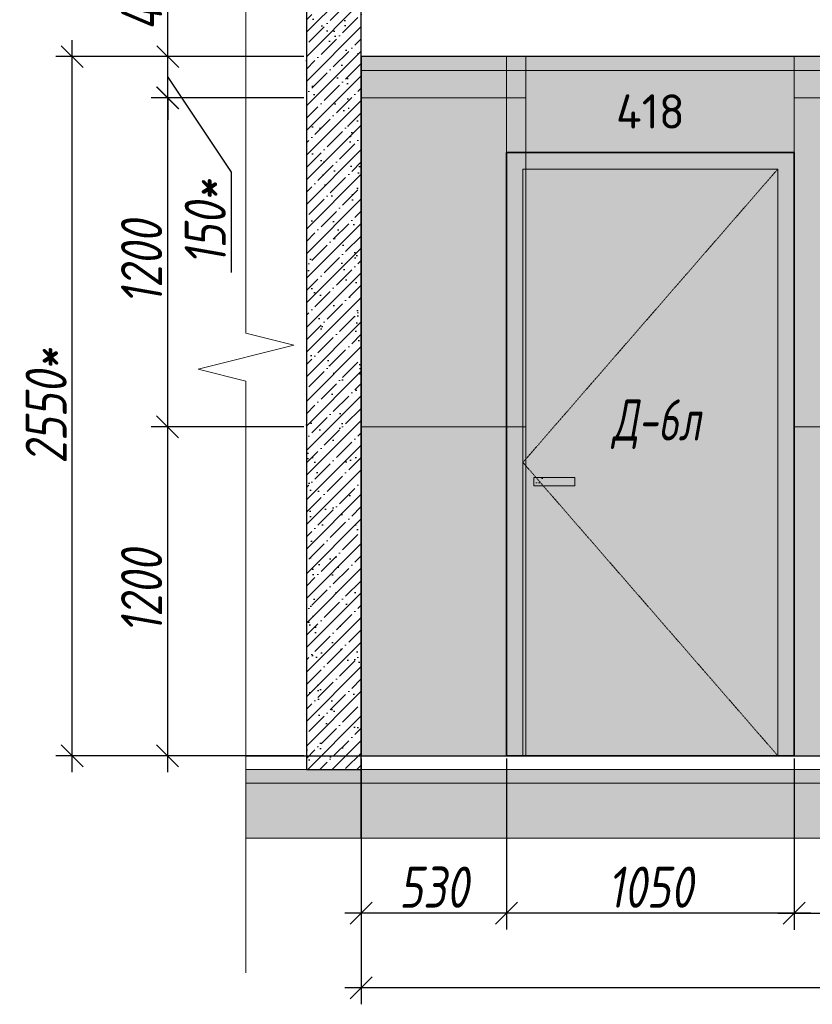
# Model space of a CAD drawing. Header units: millimetres. Extents: x -547442 to 178656, y -69521 to 11064.
# Tile 4 of 256: x -455422 to -452530, y -19859 to -16267. Entities that reach past the tile are written whole.
import ezdxf
from ezdxf import colors
from ezdxf.entities.mleader import LeaderData, LeaderLine
from ezdxf.math import Vec2, Vec3

# ---------------------------------------------------------------- set-up
doc = ezdxf.new("R2010")
doc.units = ezdxf.units.MM
doc.linetypes.add('( Hidden )', pattern=[0.375, 0.25, -0.125])
doc.linetypes.add('DASHDOT', pattern=[25.4, 12.7, -6.35, 0, -6.35])
doc.layers.get('Defpoints').update_dxf_attribs({"color": 31})
for name, color, linetype, lineweight in [('A-DETL-GENF', 7, 'Continuous', 5), ('dim_razv', 93, 'DASHDOT', 9), ('meb', 26, 'Continuous', 15), ('wall_obm', 172, 'Continuous', 40), ('Двери', 7, 'Continuous', 5), ('Отделка стен', 253, 'Continuous', 0)]:
    doc.layers.add(name, color=color, linetype=linetype, lineweight=lineweight)
doc.layers.add('A-GLAS', color=7, linetype='Continuous')
doc.styles.add('fl_iso paper', font='isocpeur.ttf', dxfattribs={"width": 0.8, "oblique": 10})
doc.styles.add('GODT type AU', font='isocpeur.ttf')
doc.styles.add('In tre', font='isocpeur.ttf', dxfattribs={"width": 0.8, "oblique": 10})
doc.dimstyles.new('In tre 1_50', dxfattribs={"dimtxt": 150, "dimasz": 80, "dimexe": 60, "dimexo": 10, "dimgap": 20, "dimtad": 1, "dimdec": 0, "dimrnd": 5, "dimzin": 0, "dimdsep": 46, "dimtxsty": 'fl_iso paper', "dimblk": 'OBLIQUE', "dimcen": 0, "dimdle": 60, "dimadec": 0, "dimazin": 0, "dimtfac": 1, "dimtdec": 0, "dimtofl": 0, "dimtmove": 1, "dimatfit": 1, "dimfxl": 40, "dimtolj": 1, "dimtzin": 0, "dimarcsym": 1})
pattern_1 = [(352.5, (0, 0), (100.4260467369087, 107.2144046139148), [0, -115.824, 0, -129.54, 0, -123.825]), (322.5, (0, 0), (247.4198554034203, 56.70327831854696), [0, -62.48400000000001, 0, -104.394, 0, -40.005]), (282.5, (-66.27429017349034, 66.27429017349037), (168.0996935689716, -167.4899477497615), [0, -38.09999999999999, 0, -137.16, 0, -179.07]), (272.5, (-66.27429017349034, 66.27429017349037), (209.2652344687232, -114.6843327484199), [0, -19.05, 0, -89.916, 0, -102.87])]

# ---------------------------------------------------------------- blocks, each defined once
blk = doc.blocks.new('*U11952')
at = {"color": 0, "linetype": 'ByBlock', "lineweight": -2}
for p, q in [((80.34370721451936, -1.361235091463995e-13), (0, 0)), ((167.6874144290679, -2.799075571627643e-13), (87.34370721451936, -1.527699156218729e-13)), ((167.6874144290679, -2.799075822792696e-13), (173.6874144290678, -2.942294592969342e-13))]:
    blk.add_line(p, q, dxfattribs=at)
blk.add_lwpolyline([(87.34370721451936, -1.483290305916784e-13), (85.59370721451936, -7.000000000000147), (82.09370721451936, 6.999999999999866), (80.34370721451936, -1.316756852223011e-13)], dxfattribs=at)
blk = doc.blocks.new('*U12437')
at = {"layer": 'A-DETL-GENF'}
h = blk.add_hatch(dxfattribs=at)
h.set_pattern_fill('ANSI35', color=256, scale=10, style=0)
h.set_pattern_definition([(45, (57070.44773964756, 4.938094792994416e-10), (-44.90128060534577, 44.90128060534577), []), (45, (57115.34903964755, 4.938094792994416e-10), (-44.90128060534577, 44.90128060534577), [79.375, -15.875, 0, -15.875])])
h.paths.add_polyline_path([(0, -99.99999999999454), (57490.89547929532, -99.99999999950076), (57490.89547929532, -49.99999999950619), (0, -50)])
h = blk.add_hatch(dxfattribs=at)
h.set_pattern_fill('ANSI35', color=256, scale=20, style=0)
h.set_pattern_definition([(45, (57070.44773964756, 4.938094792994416e-10), (-89.80256121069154, 89.80256121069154), []), (45, (57160.25033964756, 4.938094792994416e-10), (-89.80256121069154, 89.80256121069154), [158.75, -31.75, 0, -31.75])])
h.paths.add_polyline_path([(0, -300), (57490.89547929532, -299.9999999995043), (57490.89547929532, -99.99999999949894), (0, -99.99999999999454)])
at = {"lineweight": 13}
blk.add_lwpolyline([(0, -50), (57490.89547929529, -49.99999999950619), (57490.89547929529, 4.938094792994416e-10), (0, 0)], close=True, dxfattribs=at)
at = {"lineweight": 30}
blk.add_lwpolyline([(0, 0), (57490.89547929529, 4.974474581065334e-10)], dxfattribs=at)
at = {"layer": 'A-DETL-GENF'}
for points in [[(0, -99.99999999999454), (57490.89547929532, -99.99999999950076), (57490.89547929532, -49.99999999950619), (0, -50)], [(0, -300), (57490.89547929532, -299.9999999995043), (57490.89547929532, -99.99999999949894), (0, -99.99999999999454)]]:
    blk.add_lwpolyline(points, close=True, dxfattribs=at)
blk = doc.blocks.new('*U12015')
at = {"layer": 'A-DETL-GENF'}
h = blk.add_hatch(dxfattribs=at)
h.set_pattern_fill('ANSI35', color=256, scale=10, style=0)
h.set_pattern_definition([(45, (0, 2430.64605486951), (-44.90128060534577, 44.90128060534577), []), (45, (44.90130000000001, 2430.64605486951), (-44.90128060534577, 44.90128060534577), [79.375, -15.875, 0, -15.875])])
h.paths.add_polyline_path([(0, 0), (200, 0), (200, 3050), (0, 3050)])
at = {"layer": 'A-DETL-GENF', "lineweight": 30}
blk.add_lwpolyline([(0, 0), (200, 0), (200, 3050), (0, 3050)], close=True, dxfattribs=at)
blk = doc.blocks.new('*U12436')
at = {"layer": 'dim_razv', "true_color": 0xffffff, "transparency": 33554559}
h = blk.add_hatch(color=7, dxfattribs=at)
h.dxf.hatch_style = 1
h.paths.add_polyline_path([(0, 0), (56650.00000000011, 0), (56650.00000000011, 50), (0, 50)])
at = {"lineweight": 20, "transparency": 33554559}
blk.add_lwpolyline([(0, 0), (56650.00000000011, 0), (56650.00000000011, 50), (0, 50)], close=True, dxfattribs=at)
blk = doc.blocks.new('_Oblique')
at = {"color": 0, "linetype": 'ByBlock', "lineweight": -2}
blk.add_line((-0.5, -0.5), (0.5, 0.5), dxfattribs=at)
blk = doc.blocks.new('*D12057')
at = {"layer": 'Defpoints', "color": 0, "linetype": 'ByBlock', "transparency": 16777216}
for p in [(-453645.6179165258, -18952.24646352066), (-452595.6179165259, -18952.24646352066), (-453645.6179165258, -19526.45340746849)]:
    blk.add_point(p, dxfattribs=at)
at = {"layer": 'dim_razv', "color": 0, "linetype": 'ByBlock', "lineweight": -2, "transparency": 16777216}
for p, q in [((-453645.6179165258, -18962.24646352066), (-453645.6179165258, -19586.45340746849)), ((-452595.6179165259, -18962.24646352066), (-452595.6179165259, -19586.45340746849)), ((-452535.6179165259, -19526.45340746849), (-453705.6179165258, -19526.45340746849))]:
    blk.add_line(p, q, dxfattribs=at)
at = {"layer": 'dim_razv', "color": 0, "linetype": 'ByBlock', "lineweight": -2, "transparency": 16777216, "xscale": 80, "yscale": 80, "zscale": 80, "rotation": 180}
blk.add_blockref('_Oblique', (-453645.6179165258, -19526.45340746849), dxfattribs=at)
at = {"layer": 'dim_razv', "color": 0, "linetype": 'ByBlock', "lineweight": -2, "transparency": 16777216, "xscale": 80, "yscale": 80, "zscale": 80}
blk.add_blockref('_Oblique', (-452595.6179165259, -19526.45340746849), dxfattribs=at)
at = {"layer": 'dim_razv', "color": 0, "linetype": 'ByBlock', "transparency": 16777216, "insert": (-453120.6179165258, -19431.45340746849), "char_height": 150, "attachment_point": 5, "style": 'fl_iso paper'}
blk.add_mtext('\\A1;1050', dxfattribs=at)
blk = doc.blocks.new('*D12168')
at = {"layer": 'Defpoints', "color": 0, "linetype": 'ByBlock', "transparency": 16777216}
for p in [(-454175.6179165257, -19252.24552839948), (-447375.6179165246, -19252.24552839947), (-454175.6179165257, -19798.79626703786)]:
    blk.add_point(p, dxfattribs=at)
at = {"layer": 'dim_razv', "color": 0, "linetype": 'ByBlock', "lineweight": -2, "transparency": 16777216}
for p, q in [((-454175.6179165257, -19262.24552839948), (-454175.6179165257, -19858.79626703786)), ((-447375.6179165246, -19262.24552839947), (-447375.6179165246, -19858.79626703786)), ((-447315.6179165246, -19798.79626703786), (-454235.6179165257, -19798.79626703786))]:
    blk.add_line(p, q, dxfattribs=at)
at = {"layer": 'dim_razv', "color": 0, "linetype": 'ByBlock', "lineweight": -2, "transparency": 16777216, "xscale": 80, "yscale": 80, "zscale": 80, "rotation": 180}
blk.add_blockref('_Oblique', (-454175.6179165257, -19798.79626703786), dxfattribs=at)
at = {"layer": 'dim_razv', "color": 0, "linetype": 'ByBlock', "lineweight": -2, "transparency": 16777216, "xscale": 80, "yscale": 80, "zscale": 80}
blk.add_blockref('_Oblique', (-447375.6179165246, -19798.79626703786), dxfattribs=at)
at = {"layer": 'dim_razv', "color": 0, "linetype": 'ByBlock', "transparency": 16777216, "insert": (-450775.6179165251, -19703.79626703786), "char_height": 150, "attachment_point": 5, "style": 'fl_iso paper'}
blk.add_mtext('\\A1;6800', dxfattribs=at)
blk = doc.blocks.new('*D12169')
at = {"layer": 'Defpoints', "color": 0, "linetype": 'ByBlock', "transparency": 16777216}
for p in [(-454175.6179165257, -18952.24646352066), (-453645.6179165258, -18952.24646352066), (-454175.6179165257, -19526.45340746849)]:
    blk.add_point(p, dxfattribs=at)
at = {"layer": 'dim_razv', "color": 0, "linetype": 'ByBlock', "lineweight": -2, "transparency": 16777216}
for p, q in [((-454175.6179165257, -18962.24646352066), (-454175.6179165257, -19586.45340746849)), ((-453645.6179165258, -18962.24646352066), (-453645.6179165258, -19586.45340746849)), ((-453585.6179165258, -19526.45340746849), (-454235.6179165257, -19526.45340746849))]:
    blk.add_line(p, q, dxfattribs=at)
at = {"layer": 'dim_razv', "color": 0, "linetype": 'ByBlock', "lineweight": -2, "transparency": 16777216, "xscale": 80, "yscale": 80, "zscale": 80, "rotation": 180}
blk.add_blockref('_Oblique', (-454175.6179165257, -19526.45340746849), dxfattribs=at)
at = {"layer": 'dim_razv', "color": 0, "linetype": 'ByBlock', "lineweight": -2, "transparency": 16777216, "xscale": 80, "yscale": 80, "zscale": 80}
blk.add_blockref('_Oblique', (-453645.6179165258, -19526.45340746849), dxfattribs=at)
at = {"layer": 'dim_razv', "color": 0, "linetype": 'ByBlock', "transparency": 16777216, "insert": (-453910.6179165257, -19431.45340746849), "char_height": 150, "attachment_point": 5, "style": 'fl_iso paper'}
blk.add_mtext('\\A1;530', dxfattribs=at)
blk = doc.blocks.new('*D12170')
at = {"layer": 'Defpoints', "color": 0, "linetype": 'ByBlock', "transparency": 16777216}
for p in [(-452045.6179165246, -18802.24646352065), (-452595.6179165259, -18952.24646352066), (-452045.6179165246, -19526.83340746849)]:
    blk.add_point(p, dxfattribs=at)
at = {"layer": 'dim_razv', "color": 0, "linetype": 'ByBlock', "lineweight": -2, "transparency": 16777216}
for p, q in [((-452045.6179165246, -18812.24646352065), (-452045.6179165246, -19586.83340746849)), ((-452595.6179165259, -18962.24646352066), (-452595.6179165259, -19586.83340746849)), ((-452655.6179165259, -19526.83340746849), (-451985.6179165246, -19526.83340746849))]:
    blk.add_line(p, q, dxfattribs=at)
at = {"layer": 'dim_razv', "color": 0, "linetype": 'ByBlock', "lineweight": -2, "transparency": 16777216, "xscale": 80, "yscale": 80, "zscale": 80, "rotation": 180}
blk.add_blockref('_Oblique', (-452595.6179165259, -19526.83340746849), dxfattribs=at)
at = {"layer": 'dim_razv', "color": 0, "linetype": 'ByBlock', "lineweight": -2, "transparency": 16777216, "xscale": 80, "yscale": 80, "zscale": 80}
blk.add_blockref('_Oblique', (-452045.6179165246, -19526.83340746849), dxfattribs=at)
at = {"layer": 'dim_razv', "color": 0, "linetype": 'ByBlock', "transparency": 16777216, "insert": (-452320.6179165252, -19431.83340746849), "char_height": 150, "attachment_point": 5, "style": 'fl_iso paper'}
blk.add_mtext('\\A1;550', dxfattribs=at)
blk = doc.blocks.new('*D12199')
at = {"layer": 'Defpoints', "color": 0, "linetype": 'ByBlock', "transparency": 16777216}
for p in [(-454375.6179165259, -16552.24646352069), (-454882.0309721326, -17752.24646352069), (-454375.6179165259, -17752.24646352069)]:
    blk.add_point(p, dxfattribs=at)
at = {"layer": 'dim_razv', "color": 0, "linetype": 'ByBlock', "lineweight": -2, "transparency": 16777216}
for p, q in [((-454882.0309721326, -16492.24646352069), (-454882.0309721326, -17812.24646352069)), ((-454385.6179165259, -16552.24646352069), (-454942.0309721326, -16552.24646352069)), ((-454385.6179165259, -17752.24646352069), (-454942.0309721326, -17752.24646352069))]:
    blk.add_line(p, q, dxfattribs=at)
at = {"layer": 'dim_razv', "color": 0, "linetype": 'ByBlock', "lineweight": -2, "transparency": 16777216, "xscale": 80, "yscale": 80, "zscale": 80}
for p, rotation in [((-454882.0309721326, -16552.24646352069), 90), ((-454882.0309721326, -17752.24646352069), 270)]:
    blk.add_blockref('_Oblique', p, dxfattribs=dict(at, rotation=rotation))
at = {"layer": 'dim_razv', "color": 0, "linetype": 'ByBlock', "transparency": 16777216, "insert": (-454977.0309721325, -17152.24646352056), "char_height": 150, "attachment_point": 5, "rotation": 90, "style": 'fl_iso paper'}
blk.add_mtext('\\A1;1200', dxfattribs=at)
blk = doc.blocks.new('*D12200')
at = {"layer": 'Defpoints', "color": 0, "linetype": 'ByBlock', "transparency": 16777216}
for p in [(-454375.6179165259, -17752.24646352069), (-454882.0309721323, -18952.24646352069), (-454375.6179165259, -18952.24646352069)]:
    blk.add_point(p, dxfattribs=at)
at = {"layer": 'dim_razv', "color": 0, "linetype": 'ByBlock', "lineweight": -2, "transparency": 16777216}
for p, q in [((-454882.0309721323, -17692.24646352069), (-454882.0309721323, -19012.24646352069)), ((-454385.6179165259, -17752.24646352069), (-454942.0309721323, -17752.24646352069)), ((-454385.6179165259, -18952.24646352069), (-454942.0309721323, -18952.24646352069))]:
    blk.add_line(p, q, dxfattribs=at)
at = {"layer": 'dim_razv', "color": 0, "linetype": 'ByBlock', "lineweight": -2, "transparency": 16777216, "xscale": 80, "yscale": 80, "zscale": 80}
for p, rotation in [((-454882.0309721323, -17752.24646352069), 90), ((-454882.0309721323, -18952.24646352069), 270)]:
    blk.add_blockref('_Oblique', p, dxfattribs=dict(at, rotation=rotation))
at = {"layer": 'dim_razv', "color": 0, "linetype": 'ByBlock', "transparency": 16777216, "insert": (-454977.0309721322, -18352.24646352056), "char_height": 150, "attachment_point": 5, "rotation": 90, "style": 'fl_iso paper'}
blk.add_mtext('\\A1;1200', dxfattribs=at)
blk = doc.blocks.new('*D12201')
at = {"layer": 'Defpoints', "color": 0, "linetype": 'ByBlock', "transparency": 16777216}
for p in [(-455230.4388744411, -16402.24646352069), (-454375.6179165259, -16402.24646352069), (-454587.6615877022, -18952.24646352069)]:
    blk.add_point(p, dxfattribs=at)
at = {"layer": 'dim_razv', "color": 0, "linetype": 'ByBlock', "lineweight": -2, "transparency": 16777216}
for p, q in [((-455230.4388744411, -19012.24646352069), (-455230.4388744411, -16342.24646352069)), ((-454385.6179165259, -16402.24646352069), (-455290.4388744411, -16402.24646352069)), ((-454597.6615877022, -18952.24646352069), (-455290.4388744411, -18952.24646352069))]:
    blk.add_line(p, q, dxfattribs=at)
at = {"layer": 'dim_razv', "color": 0, "linetype": 'ByBlock', "lineweight": -2, "transparency": 16777216, "xscale": 80, "yscale": 80, "zscale": 80}
for p, rotation in [((-455230.4388744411, -16402.24646352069), 90), ((-455230.4388744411, -18952.24646352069), 270)]:
    blk.add_blockref('_Oblique', p, dxfattribs=dict(at, rotation=rotation))
at = {"layer": 'dim_razv', "color": 0, "linetype": 'ByBlock', "transparency": 16777216, "insert": (-455325.438874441, -17677.24646352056), "char_height": 150, "attachment_point": 5, "rotation": 90, "style": 'fl_iso paper'}
blk.add_mtext('\\A1;2550*', dxfattribs=at)
blk = doc.blocks.new('*D12202')
at = {"layer": 'Defpoints', "color": 0, "linetype": 'ByBlock', "transparency": 16777216}
for p in [(-454881.650972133, -16402.24646352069), (-454375.6179165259, -16402.24646352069), (-454385.6179165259, -16552.24646352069)]:
    blk.add_point(p, dxfattribs=at)
at = {"layer": 'dim_razv', "color": 0, "linetype": 'ByBlock', "lineweight": -2, "transparency": 16777216}
for p, q in [((-454881.650972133, -16402.24646352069), (-454881.650972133, -16322.24646352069)), ((-454385.6179165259, -16402.24646352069), (-454941.650972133, -16402.24646352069)), ((-454881.650972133, -16552.24646352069), (-454881.650972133, -16402.24646352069)), ((-454881.650972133, -16477.24646352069), (-454649.7796790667, -16824.05871070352)), ((-454395.6179165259, -16552.24646352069), (-454941.650972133, -16552.24646352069)), ((-454881.650972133, -16552.24646352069), (-454881.650972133, -16632.24646352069)), ((-454649.7796790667, -16824.05871070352), (-454649.7796790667, -17189.05321235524))]:
    blk.add_line(p, q, dxfattribs=at)
at = {"layer": 'dim_razv', "color": 0, "linetype": 'ByBlock', "lineweight": -2, "transparency": 16777216, "xscale": 80, "yscale": 80, "zscale": 80}
for p, rotation in [((-454881.650972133, -16402.24646352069), 270), ((-454881.650972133, -16552.24646352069), 90)]:
    blk.add_blockref('_Oblique', p, dxfattribs=dict(at, rotation=rotation))
at = {"layer": 'dim_razv', "color": 0, "linetype": 'ByBlock', "transparency": 16777216, "insert": (-454744.7796790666, -17006.55596152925), "char_height": 150, "attachment_point": 5, "rotation": 90, "style": 'fl_iso paper'}
blk.add_mtext('\\A1;150*', dxfattribs=at)
blk = doc.blocks.new('*D12203')
at = {"layer": 'Defpoints', "color": 0, "linetype": 'ByBlock', "transparency": 16777216}
for p in [(-454881.6509721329, -15952.24646352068), (-454375.6179165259, -15952.24646352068), (-454375.6179165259, -16402.24646352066)]:
    blk.add_point(p, dxfattribs=at)
at = {"layer": 'dim_razv', "color": 0, "linetype": 'ByBlock', "lineweight": -2, "transparency": 16777216}
for p, q in [((-454881.6509721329, -16462.24646352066), (-454881.6509721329, -15892.24646352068)), ((-454385.6179165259, -15952.24646352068), (-454941.6509721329, -15952.24646352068)), ((-454385.6179165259, -16402.24646352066), (-454941.6509721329, -16402.24646352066))]:
    blk.add_line(p, q, dxfattribs=at)
at = {"layer": 'dim_razv', "color": 0, "linetype": 'ByBlock', "lineweight": -2, "transparency": 16777216, "xscale": 80, "yscale": 80, "zscale": 80}
for p, rotation in [((-454881.6509721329, -15952.24646352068), 90), ((-454881.6509721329, -16402.24646352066), 270)]:
    blk.add_blockref('_Oblique', p, dxfattribs=dict(at, rotation=rotation))
at = {"layer": 'dim_razv', "color": 0, "linetype": 'ByBlock', "transparency": 16777216, "insert": (-454976.6509721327, -16177.24646352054), "char_height": 150, "attachment_point": 5, "rotation": 90, "style": 'fl_iso paper'}
blk.add_mtext('\\A1;450', dxfattribs=at)

msp = doc.modelspace()

# ---------------------------------------------------------------- hatches: boundary and pattern name
at = {"layer": 'A-GLAS'}
h = msp.add_hatch(dxfattribs=at)
h.set_pattern_fill('AR-SAND', color=40, scale=3, angle=315)
h.set_pattern_definition(pattern_1)
h.paths.add_polyline_path([(-454375.6179165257, -19002.24646352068), (-454175.6179165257, -19002.24646352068), (-454175.6179165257, -15952.24646352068), (-454375.6179165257, -15952.24646352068)])
h = msp.add_hatch(dxfattribs=at)
h.set_pattern_fill('AR-SAND', color=40, scale=3, angle=315)
h.set_pattern_definition(pattern_1)
h.paths.add_polyline_path([(-454175.6179165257, -16452.24646352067), (-397525.6179165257, -16452.24646352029), (-397525.6179165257, -16402.24646352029), (-454175.6179165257, -16402.24646352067)])
at = {"layer": 'dim_razv', "true_color": 0xeceae4, "transparency": 33554687}
h = msp.add_hatch(dxfattribs=at)
h.set_pattern_fill('AR-SAND', color=254, scale=3, angle=315)
h.set_pattern_definition([(352.5, (120932.7705069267, 10341.21224795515), (100.4260467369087, 107.2144046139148), [0, -115.824, 0, -129.54, 0, -123.825]), (322.5, (120932.7705069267, 10341.21224795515), (247.4198554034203, 56.70327831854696), [0, -62.48400000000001, 0, -104.394, 0, -40.005]), (282.5, (120866.4962167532, 10407.48653812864), (168.0996935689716, -167.4899477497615), [0, -38.09999999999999, 0, -137.16, 0, -179.07]), (272.5, (120866.4962167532, 10407.48653812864), (209.2652344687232, -114.6843327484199), [0, -19.05, 0, -89.916, 0, -102.87])])
h.paths.add_polyline_path([(-454175.6179165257, -18952.24646352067), (-397525.6179165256, -18946.54894560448), (-397525.6179165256, -16396.54894560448), (-454175.6179165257, -16402.24646352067)])
h.paths.add_polyline_path([(-451545.617916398, -16752.24646352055), (-452045.6179165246, -16752.24646352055), (-452045.6179165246, -18802.24646352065), (-451545.617916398, -18802.24646352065)], flags=16)
h.paths.add_polyline_path([(-450845.6179165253, -16752.24646352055), (-451445.617916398, -16752.24646352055), (-451445.6179163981, -18802.24646352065), (-450845.6179165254, -18802.24646352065)], flags=16)
h.paths.add_polyline_path([(-448145.6179165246, -16752.24646352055), (-450145.6179165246, -16752.24646352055), (-450145.6179165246, -18802.24646352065), (-448145.6179165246, -18802.24646352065)], flags=16)
h.paths.add_polyline_path([(-447375.6179165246, -18952.24646352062), (-445865.6179165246, -18952.24646352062), (-445865.6179165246, -16752.24646352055), (-447375.6179165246, -16752.24646352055)], flags=17)
h.paths.add_polyline_path([(-443025.6179165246, -18952.24646352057), (-443025.6179165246, -16772.24646352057), (-441065.6179165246, -16772.24646352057), (-441065.6179165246, -18952.24646352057)], flags=17)
h.paths.add_polyline_path([(-445295.693300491, -16452.24646352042), (-443595.693300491, -16452.24646352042), (-443595.693300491, -18952.24646352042), (-445295.693300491, -18952.24646352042)], flags=16)
h.paths.add_polyline_path([(-439045.6179168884, -16752.24646352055), (-440645.6179165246, -16752.24646352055), (-440645.6179165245, -18802.24646352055), (-439045.6179168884, -18802.24646352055)], flags=16)
h.paths.add_polyline_path([(-438445.6179168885, -16752.24646352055), (-438845.6179168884, -16752.24646352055), (-438845.6179168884, -18802.24646352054), (-438445.6179168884, -18802.24646352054)], flags=16)
h.paths.add_polyline_path([(-436995.6179165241, -16752.24646352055), (-437945.617916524, -16752.24646352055), (-437945.6179165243, -18802.24646352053), (-436995.6179165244, -18802.24646352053)], flags=16)
h.paths.add_polyline_path([(-434995.617916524, -16752.24646352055), (-435395.617916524, -16752.24646352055), (-435395.6179165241, -18802.24646352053), (-434995.6179165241, -18802.24646352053)], flags=16)
h.paths.add_polyline_path([(-432295.6179165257, -16752.24646352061), (-433745.6179165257, -16752.24646352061), (-433745.6179165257, -18952.24646352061), (-432295.6179165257, -18952.24646352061)], flags=16)
h.paths.add_polyline_path([(-419460.617916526, -17548.5021807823), (-418710.617916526, -17548.5021807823), (-418710.617916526, -18898.5021807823), (-419460.617916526, -18898.5021807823)], flags=16)
h.paths.add_polyline_path([(-412115.6179165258, -17548.50218078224), (-411365.6179165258, -17548.50218078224), (-411365.6179165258, -18898.50218078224), (-412115.6179165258, -18898.50218078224)], flags=16)
h.paths.add_polyline_path([(-413665.6215781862, -18702.24646352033), (-413665.6215781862, -18602.24646352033), (-413565.6215781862, -18602.24646352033), (-413565.6215781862, -18702.24646352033)], flags=16)
edge = h.paths.add_edge_path(flags=0)
edge.add_arc((-413615.6215781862, -18652.2464635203), 28.35334468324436, 0, 360)
edge = h.paths.add_edge_path(flags=0)
edge.add_arc((-413629.1522227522, -18652.24646352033), 3.950490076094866, 0, 360)
edge = h.paths.add_edge_path(flags=0)
edge.add_arc((-413602.0909336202, -18652.24646352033), 3.950490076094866, 0, 360)
at = {"layer": 'dim_razv', "true_color": 0xcccccc}
h = msp.add_hatch(dxfattribs=at)
h.set_pattern_fill('AR-SAND', color=254, scale=3, angle=315)
h.set_pattern_definition([(352.5, (-574272.711765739, -30090.88907158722), (100.4260467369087, 107.2144046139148), [0, -115.824, 0, -129.54, 0, -123.825]), (322.5, (-574272.711765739, -30090.88907158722), (247.4198554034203, 56.70327831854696), [0, -62.48400000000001, 0, -104.394, 0, -40.005]), (282.5, (-574338.9860559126, -30024.61478141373), (168.0996935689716, -167.4899477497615), [0, -38.09999999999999, 0, -137.16, 0, -179.07]), (272.5, (-574338.9860559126, -30024.61478141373), (209.2652344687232, -114.6843327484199), [0, -19.05, 0, -89.916, 0, -102.87])])
h.paths.add_polyline_path([(-453395.6179165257, -17937.24646352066), (-453545.6179165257, -17937.24646352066), (-453545.6179165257, -17967.24646352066), (-453395.6179165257, -17967.24646352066)])
at = {"layer": 'meb', "lineweight": 9, "true_color": 0x000000, "transparency": 33554687}
h = msp.add_hatch(dxfattribs=at)
h.set_pattern_fill('WOOD6', color=18, scale=500, angle=70, pattern_type=2)
h.set_pattern_definition([(65.6014, (-607173.7537678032, -13781.51056450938), (171.008879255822, 469.8465072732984), [32.59599999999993, -6486.605499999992]), (74.3987, (-607136.1660629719, -13795.1913702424), (1582.275289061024, 5809.165424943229), [32.59599999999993, -6486.606499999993]), (66.9874, (-607348.0287416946, -13734.04232802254), (171.0084906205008, 469.8469811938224), [47.5655, -9465.5815]), (73.01270000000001, (-607376.2195203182, -13723.78172372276), (2608.347819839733, 8628.238857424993), [47.5655, -9465.5825]), (65.42620000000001, (-607228.6497715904, -13793.45538632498), (2692.964116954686, 5936.996905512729), [62.69950000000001, -12477.2345]), (74.5739, (-607101.7912677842, -13839.62810567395), (1582.276442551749, 5809.16498879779), [62.69950000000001, -12477.2365]), (68.15249999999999, (-607316.003178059, -13777.62401309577), (171.0092826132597, 469.8465317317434), [77.5405, -15430.521]), (71.8476, (-607428.7613798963, -13736.58125560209), (4660.458578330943, 14266.39863364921), [77.5405, -15430.522]), (63.4182, (-607276.489452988, -13778.70361071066), (2008.926160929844, 4057.610654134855), [65.4315, -13020.817]), (74.5739, (-607050.108173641, -13858.43921355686), (1582.276442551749, 5809.16498879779), [62.69950000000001, -12477.2365]), (71.8476, (-607468.6983162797, -13722.04539951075), (4660.458578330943, 14266.39863364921), [77.5405, -15430.522]), (70, (-607163.3980322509, -14155.08151993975), (-469.8463103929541, 171.0100716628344), [69.99999999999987, -429.9999999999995]), (70, (-607215.0811263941, -14136.27041205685), (-469.8463103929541, 171.0100716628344), [69.99999999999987, -429.9999999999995]), (70, (-607332.5427039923, -14093.51789414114), (-469.8463103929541, 171.0100716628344), [69.99999999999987, -429.9999999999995]), (69.209, (-607406.3095144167, -14066.66897086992), (12954.03862925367, 34127.6042208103), [72.507, -72434.40250000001]), (69.52250000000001, (-607443.7398207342, -14053.04545351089), (171.0104224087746, 469.8460337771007), [100.0035, -59902.08]), (82.609, (-607484.6549771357, -14038.15355445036), (4409.753089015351, 34044.93653617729), [48.67399999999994, -38890.44099999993]), (61.46859999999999, (-607468.7986038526, -14043.92480234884), (1666.953899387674, 3117.900553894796), [50.5595, -10061.3315]), (70.47749999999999, (-607507.9518365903, -14029.67419105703), (19880.30710863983, 56082.73736222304), [100.0035, -59902.08]), (70.7899, (-607545.3835524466, -14016.05016066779), (11839.88184324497, 34001.03541367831), [72.507, -36430.962]), (70.7899, (-607585.32048883, -14001.51430457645), (11839.88184324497, 34001.03541367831), [72.507, -36430.962]), (76.0724, (-607308.6012939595, -14027.73941068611), (3378.756305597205, 13668.72222803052), [118.163, -23514.439]), (63.92769999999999, (-607191.1397163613, -14070.49192860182), (4188.859441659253, 8585.068690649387), [118.163, -23514.4345]), (76.0724, (-607380.5724217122, -13998.88361802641), (3378.756305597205, 13668.72222803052), [118.163, -23514.439]), (63.92769999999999, (-607521.5258052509, -13947.59089168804), (4188.859441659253, 8585.068690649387), [118.163, -23514.4345]), (85.9453, (-607229.3492965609, -13992.73411239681), (43.18626294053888, 1580.547963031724), [36.40049999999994, -3603.652499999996]), (80.954, (-607264.3891057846, -14030.52910901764), (385.2068691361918, 2520.240604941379), [78.93849999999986, -15708.71149999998]), (59.04609999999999, (-607226.8014009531, -14044.20991475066), (6795.457534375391, 11360.96663924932), [78.93849999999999, -15708.706]), (80.954, (-607408.7545726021, -13959.36126522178), (385.2068691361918, 2520.240604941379), [78.93849999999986, -15708.71149999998]), (59.04609999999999, (-607474.5330560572, -13935.41985518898), (6795.457534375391, 11360.96663924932), [78.93849999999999, -15708.706]), (74.7636, (-607354.3076633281, -14021.74543044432), (1411.26848667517, 5339.318000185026), [120.416, -5900.380999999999]), (63.92769999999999, (-607139.4566222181, -14089.30303648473), (4188.859441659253, 8585.068690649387), [118.163, -23514.4345]), (63.92769999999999, (-607561.4627416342, -13933.05503559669), (4188.859441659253, 8585.068690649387), [118.163, -23514.4345]), (46.80159999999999, (-607457.449304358, -13946.95872115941), (1794.733446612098, 2007.21474659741), [38.07899999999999, -3769.801999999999]), (63.9911, (-607478.39372427, -13989.88401993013), (2179.938323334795, 4527.455937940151), [47.76249999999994, -9504.721999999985]), (73.36639999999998, (-607288.0454393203, -14109.71357398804), (2266.322845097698, 7688.548159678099), [82.6425, -8432.050000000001]), (66.6337, (-607259.5783910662, -14120.07473220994), (171.0086902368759, 469.8466142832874), [82.6425, -8432.049]), (71.5911, (-607373.2628741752, -14078.69696426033), (5515.517783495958, 16615.62667331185), [60.023, -17946.92]), (70, (-607280.1600848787, -13913.05027595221), (-469.8463103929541, 171.0100716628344), [62.49999999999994, -437.4999999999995]), (70, (-607139.2061917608, -13964.35329745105), (-469.8463103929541, 171.0100716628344), [62.49999999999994, -437.4999999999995]), (51.56520000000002, (-607196.8487552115, -13874.20156491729), (171.0086669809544, 469.8467105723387), [31.623, -1549.5145]), (63.2903, (-607216.0830744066, -13912.42840058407), (2008.926495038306, 4057.610403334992), [42.793, -8515.826]), (76.34009999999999, (-607226.7755177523, -13956.42466923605), (898.2401595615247, 3929.778490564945), [45.277, -4482.415000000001]), (80.61959999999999, (-607182.3387823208, -13922.0498740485), (385.2061186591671, 2520.240566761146), [40.69699999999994, -8098.71199999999]), (92.61979999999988, (-607175.7056712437, -13881.89701814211), (-212.463998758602, 3801.952824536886), [32.49999999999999, -6467.496999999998]), (70, (-607251.9779339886, -13952.57262875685), (-469.8463103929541, 171.0100716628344), [94.99999999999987, -404.9999999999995]), (70, (-607186.1994505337, -13976.51403878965), (-469.8463103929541, 171.0100716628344), [94.99999999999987, -404.9999999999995]), (73.36639999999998, (-607396.3434008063, -13881.40478496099), (2266.322845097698, 7688.548159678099), [85.147, -8429.5455]), (66.6337, (-607433.9311056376, -13867.72397922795), (171.0086902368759, 469.8466142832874), [85.147, -8429.545]), (70, (-607087.5230976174, -13983.16440533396), (-469.8463103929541, 171.0100716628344), [62.49999999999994, -437.4999999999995]), (51.56520000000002, (-607229.3492965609, -13992.73411239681), (171.0086669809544, 469.8467105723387), [55.34, -1525.7975]), (65.2365, (-607194.9486181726, -13949.38560231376), (171.0091782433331, 469.8467425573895), [30.104, -5990.692]), (77.4314, (-607444.6494321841, -13999.50549339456), (1625.459453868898, 7389.714304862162), [57.987, -11539.4265]), (88.4349, (-607432.0309685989, -13942.90801662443), (-127.8253561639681, 1110.702123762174), [23.717, -1557.4215]), (63.66, (-607258.7838259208, -13854.31948715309), (171.0083457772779, 469.8471067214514), [67.91550000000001, -4459.7755]), (76.34009999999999, (-607117.8299328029, -13905.62250865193), (898.2401595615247, 3929.778490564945), [67.91550000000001, -4459.7765]), (71.273, (-607352.1312126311, -13884.1944832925), (7054.607549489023, 20844.24380881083), [112.528, -22393.0265]), (68.7271, (-607469.5999674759, -13841.44414187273), (171.0088507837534, 469.8466632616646), [112.528, -22393.0255]), (61.0275, (-607219.4860203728, -13863.30182978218), (3162.809465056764, 5765.986942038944), [48.08849999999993, -9569.599999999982]), (70, (-607322.662172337, -13905.56211451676), (-469.8463103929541, 171.0100716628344), [134.9999999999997, -364.9999999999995]), (76.34009999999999, (-607066.1468386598, -13924.43361653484), (898.2401595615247, 3929.778490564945), [67.91550000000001, -4459.7765]), (68.7271, (-607509.5369038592, -13826.90828578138), (171.0088507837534, 469.8466632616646), [112.528, -22393.0255]), (60.5378, (-607196.1923689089, -13821.2315813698), (171.0090827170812, 469.8467114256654), [45.6205, -2995.7595]), (70, (-607371.9701517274, -13799.82081147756), (-469.8463103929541, 171.0100716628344), [69.99999999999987, -429.9999999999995]), (70, (-607400.160930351, -13789.56020717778), (-469.8463103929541, 171.0100716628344), [69.99999999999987, -429.9999999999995]), (79.211, (-607153.7075369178, -13887.24323981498), (556.2152697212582, 2990.087708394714), [93.70849999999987, -18647.95499999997]), (76.49159999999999, (-607427.826028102, -13587.92935842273), (14455.54399161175, 60185.54545595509), [57.86199999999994, -83980.95799999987]), (76.49159999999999, (-607387.8890917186, -13602.46521451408), (14455.54399161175, 60185.54545595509), [57.86199999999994, -83980.95799999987]), (80.04180000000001, (-607350.9912208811, -13639.84851868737), (8425.603221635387, 48013.86418706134), [81.24449999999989, -57297.75549999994]), (62.093, (-607329.4335533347, -13690.26197889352), (6838.637756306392, 12941.51717038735), [121.152, -18051.623]), (63.55149999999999, (-607261.0726633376, -13648.63219726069), (13892.44688303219, 27933.07367464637), [57.86599999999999, -89005.62]), (67.1373, (-607231.180411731, -13683.4560869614), (171.0122466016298, 469.8453488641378), [50.0625, -9962.4325]), (71.7899, (-607186.5450122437, -13699.70204376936), (4831.468504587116, 14736.24478523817), [80.039, -15927.7715]), (70, (-607130.5780385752, -13677.50524538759), (-469.8463103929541, 171.0100716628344), [39.99999999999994, -459.9999999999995]), (70, (-607102.3872599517, -13687.76584968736), (-469.8463103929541, 171.0100716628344), [39.99999999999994, -459.9999999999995]), (68.2101, (-607073.7818977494, -13740.74446096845), (171.0098555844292, 469.846352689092), [80.039, -15927.7715]), (68.2101, (-607022.098803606, -13759.55556885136), (171.0098555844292, 469.846352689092), [80.039, -15927.7715]), (66.42379999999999, (-607202.5750495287, -13736.43469824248), (171.0091851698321, 469.8468473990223), [40.078, -7975.5305]), (73.57629999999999, (-607085.1134719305, -13779.18721615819), (2095.309096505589, 7218.702967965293), [40.078, -7975.531500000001]), (66.42379999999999, (-607287.1473853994, -13705.65288534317), (171.0091851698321, 469.8468473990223), [40.078, -7975.5305]), (73.57629999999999, (-607404.6076398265, -13662.90404155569), (2095.309096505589, 7218.702967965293), [40.078, -7975.531500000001]), (66.42379999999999, (-607160.2888815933, -13751.82560469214), (171.0091851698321, 469.8468473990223), [40.078, -7975.5305]), (73.57629999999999, (-607127.3996398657, -13763.79630970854), (2095.309096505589, 7218.702967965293), [40.078, -7975.531500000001]), (66.42379999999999, (-607247.2104490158, -13720.18874143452), (171.0091851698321, 469.8468473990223), [40.078, -7975.5305]), (73.57629999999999, (-607033.4303777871, -13797.99832404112), (2095.309096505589, 7218.702967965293), [40.078, -7975.531500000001]), (73.57629999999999, (-607444.5445762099, -13648.36818546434), (2095.309096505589, 7218.702967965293), [40.078, -7975.531500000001]), (73.57629999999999, (-607362.3227950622, -13678.29127387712), (2095.309096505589, 7218.702967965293), [40.078, -7975.531500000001]), (63.66, (-607271.1173481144, -13668.92023087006), (171.0083457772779, 469.8471067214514), [22.6385, -4505.052500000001]), (76.34009999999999, (-607393.2796102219, -13624.45786789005), (898.2401595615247, 3929.778490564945), [22.6385, -4505.053500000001]), (76.34009999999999, (-607433.2165466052, -13609.92201179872), (898.2401595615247, 3929.778490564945), [22.6385, -4505.053500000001]), (70.2731, (-607144.2588443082, -13715.09295021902), (-469.8465600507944, 171.009908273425), [40.00049999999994, -460.0049999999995]), (70, (-607116.0680656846, -13725.35355451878), (-469.8463103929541, 171.0100716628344), [39.99999999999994, -459.9999999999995]), (51.56520000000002, (-607312.5316800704, -13592.65642484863), (171.0086669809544, 469.8467105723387), [23.717, -1557.4205]), (92.61979999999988, (-607312.5307403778, -13592.65676686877), (-212.463998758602, 3801.952824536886), [24.375, -6475.621999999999]), (71.5911, (-607211.7297031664, -13637.32667729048), (5515.517783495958, 16615.62667331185), [30.012, -17976.931])])
h.paths.add_polyline_path([(-453645.6179165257, -16752.24646352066), (-452595.6179165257, -16752.24646352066), (-452595.6179165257, -16402.24646352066), (-453645.6179165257, -16402.24646352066)])
h.paths.add_polyline_path([(-452595.6179165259, -16752.24646352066), (-453645.6179165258, -16752.24646352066), (-453645.6179165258, -18952.24646352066), (-452595.6179165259, -18952.24646352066)])

# ---------------------------------------------------------------- linework, layer by layer
at = {"lineweight": 30}
msp.add_lwpolyline([(-454175.6179165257, -19252.24552839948), (-454175.6179165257, -15278.68473585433)], dxfattribs=at)
msp.add_lwpolyline([(-454175.6179165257, -18952.24646352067), (-397525.6179165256, -18946.54894560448), (-397525.6179165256, -16396.54894560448), (-454175.6179165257, -16402.24646352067)], close=True)
at = {"lineweight": 13}
for points in [[(-453645.6179165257, -16752.24646352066), (-452595.6179165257, -16752.24646352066), (-452595.6179165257, -16402.24646352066), (-453645.6179165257, -16402.24646352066)], [(-452655.6179165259, -16812.24646352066), (-453585.6179165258, -16812.24646352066), (-453585.6179165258, -18952.24646352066), (-452655.6179165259, -18952.24646352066)], [(-453395.6179165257, -17937.24646352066), (-453545.6179165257, -17937.24646352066), (-453545.6179165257, -17967.24646352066), (-453395.6179165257, -17967.24646352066)]]:
    msp.add_lwpolyline(points, close=True, dxfattribs=at)
at = {"lineweight": 35}
msp.add_lwpolyline([(-452595.6179165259, -16752.24646352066), (-453645.6179165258, -16752.24646352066), (-453645.6179165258, -18952.24646352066), (-452595.6179165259, -18952.24646352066)], close=True, dxfattribs=at)
at = {"linetype": '( Hidden )', "lineweight": 13, "ltscale": 10}
msp.add_lwpolyline([(-452655.6179165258, -16812.24646352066), (-453585.6179165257, -17882.24646352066), (-452655.6179165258, -18952.24646352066)], dxfattribs=at)
at = {"layer": 'Отделка стен', "transparency": 33554687}
for points in [[(-454175.6179165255, -16402.24646352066), (-454175.6179165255, -16552.24646352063), (-453575.6179165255, -16552.24646352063), (-453575.6179165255, -16402.24646352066)], [(-452595.6179165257, -16402.24646352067), (-452595.6179165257, -16552.24646352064), (-451995.6179165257, -16552.24646352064), (-451995.6179165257, -16402.24646352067)], [(-454175.6179165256, -16552.24646352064), (-454175.6179165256, -17752.24646352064), (-453575.6179165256, -17752.24646352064), (-453575.6179165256, -16552.24646352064)], [(-454175.6179165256, -17752.24646352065), (-454175.6179165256, -18952.24646352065), (-453575.6179165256, -18952.24646352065), (-453575.6179165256, -17752.24646352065)]]:
    msp.add_lwpolyline(points, close=True, dxfattribs=at)
for points in [[(-451995.6179165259, -16752.24646352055), (-451995.6179165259, -16552.24646352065), (-452595.6179165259, -16552.24646352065), (-452595.6179165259, -17752.24646352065), (-452045.6179165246, -17752.24646352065)], [(-452045.6179165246, -17752.24646352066), (-452595.6179165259, -17752.24646352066), (-452595.6179165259, -18952.24646352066), (-451995.6179165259, -18952.24646352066), (-451995.6179165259, -18802.24646352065)]]:
    msp.add_lwpolyline(points, dxfattribs=at)

# ---------------------------------------------------------------- block references
at = {"lineweight": 13, "xscale": 25, "yscale": 25, "zscale": 25, "rotation": 270}
msp.add_blockref('*U11952', (-454596.0656561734, -15401.91264632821), dxfattribs=at)
for name, p in [('*U12436', (-454175.6179165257, -16452.24646352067)), ('*U12437', (-454596.0656561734, -18952.24646352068))]:
    msp.add_blockref(name, p)
at = {"layer": 'wall_obm'}
msp.add_blockref('*U12015', (-454375.6179165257, -19002.24646352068), dxfattribs=at)

# ---------------------------------------------------------------- texts
at = {"layer": 'dim_razv', "color": 254, "true_color": 0xcccccc, "insert": (-453120.6179165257, -16602.24646352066), "char_height": 125, "attachment_point": 5, "style": 'GODT type AU'}
msp.add_mtext_dynamic_manual_height_columns('418', width=166.3838104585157, gutter_width=12.5, heights=[0], dxfattribs=at)
at = {"layer": 'Двери', "lineweight": 0, "insert": (-453098.7480785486, -17742.86099356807), "char_height": 150, "attachment_point": 5, "style": 'fl_iso paper'}
msp.add_mtext_dynamic_manual_height_columns('{\\W0.7;Д-6л}', width=190.261031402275, gutter_width=1350, heights=[0], dxfattribs=at)

# ---------------------------------------------------------------- dimensions: what is measured, and where the dimension line sits
at = {"layer": 'dim_razv', "color": 18, "linetype": 'ByBlock', "true_color": 0x000000}
for base, p1, p2, picture, middle in [((-454881.6509721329, -15952.24646352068), (-454375.6179165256, -16402.24646352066), (-454375.6179165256, -15952.24646352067), '*D12203', (-454976.6509721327, -16177.24646352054)), ((-454882.0309721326, -17752.24646352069), (-454375.6179165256, -16552.24646352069), (-454375.6179165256, -17752.24646352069), '*D12199', (-454977.0309721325, -17152.24646352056)), ((-454882.0309721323, -18952.24646352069), (-454375.6179165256, -17752.24646352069), (-454375.6179165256, -18952.24646352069), '*D12200', (-454977.0309721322, -18352.24646352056))]:
    dim = msp.add_linear_dim(base=base, p1=p1, p2=p2, angle=90, dimstyle='In tre 1_50', dxfattribs=at)
    dim.commit()
    dim.dimension.update_dxf_attribs({"geometry": picture, "text_midpoint": middle})
dim = msp.add_linear_dim(base=(-454881.650972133, -16402.24646352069), p1=(-454385.6179165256, -16552.24646352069), p2=(-454375.6179165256, -16402.24646352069), angle=90, text='<>*', dimstyle='In tre 1_50', dxfattribs=at)
dim.commit()
dim.dimension.update_dxf_attribs({"geometry": '*D12202', "text_midpoint": (-454649.7796790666, -16844.05871070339), "dimtype": 160})
dim = msp.add_linear_dim(base=(-455230.4388744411, -16402.24646352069), p1=(-454587.6615877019, -18952.24646352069), p2=(-454375.6179165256, -16402.24646352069), angle=90, text='<>*', dimstyle='In tre 1_50', dxfattribs=at)
dim.commit()
dim.dimension.update_dxf_attribs({"geometry": '*D12201', "text_midpoint": (-455325.438874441, -17677.24646352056)})
for base, p1, p2, picture, middle in [((-452045.6179165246, -19526.83340746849), (-452595.6179165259, -18952.24646352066), (-452045.6179165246, -18802.24646352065), '*D12170', (-452320.6179165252, -19431.83340746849)), ((-454175.6179165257, -19526.45340746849), (-453645.6179165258, -18952.24646352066), (-454175.6179165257, -18952.24646352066), '*D12169', (-453910.6179165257, -19431.45340746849)), ((-453645.6179165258, -19526.45340746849), (-452595.6179165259, -18952.24646352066), (-453645.6179165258, -18952.24646352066), '*D12057', (-453120.6179165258, -19431.45340746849)), ((-454175.6179165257, -19798.79626703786), (-447375.6179165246, -19252.24552839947), (-454175.6179165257, -19252.24552839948), '*D12168', (-450775.6179165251, -19703.79626703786))]:
    dim = msp.add_linear_dim(base=base, p1=p1, p2=p2, dimstyle='In tre 1_50', dxfattribs=at)
    dim.commit()
    dim.dimension.update_dxf_attribs({"geometry": picture, "text_midpoint": middle})

# ---------------------------------------------------------------- leaders
at = {"layer": 'dim_razv', "color": 0, "linetype": 'ByBlock'}
ml = msp.add_multileader_mtext('Standard', dxfattribs=at)
ml.set_content('Потолок подвесной, реечный\\Pрейка 50х50 белого цвета, шаг рейки 120-125мм', style='In tre')
ml.set_leader_properties()
ml.build(insert=Vec2(0, 0))
ml.multileader.update_dxf_attribs({"text_left_attachment_type": 6, "text_right_attachment_type": 6, "dogleg_length": 1, "arrow_head_size": 0, "scale": 49.99999999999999})
ctx = ml.context
ctx.base_point, ctx.scale, ctx.char_height, ctx.arrow_head_size, ctx.landing_gap_size, ctx.plane_origin = Vec3(-453529.0642046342, -14590.96925943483), 49.99999999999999, 150, 0, 4.499999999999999, Vec3(-444981.9595346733, -16385.50680276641)
ctx.left_attachment, ctx.right_attachment = 6, 6
notes = []
notes.append((ctx, [(0, (1, 1, 0), (-451277.1740643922, -14590.96925943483), (-1, 0), 49.99999999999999, [(1, [(-451094.3622790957, -16409.14582679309)], 0, [])])]))
ctx.mtext.insert, ctx.mtext.width, ctx.mtext.defined_height, ctx.mtext.flow_direction = Vec3(-453524.5642046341, -14395.96925943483), 2509.514554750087, 696.6098129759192, 5
for ctx, leaders in notes:
    for number, flags, end, landing, length, lines in leaders:
        leader = LeaderData()
        leader.index, (leader.has_last_leader_line, leader.has_dogleg_vector, leader.attachment_direction) = number, flags
        leader.last_leader_point, leader.dogleg_vector, leader.dogleg_length = Vec3(end), Vec3(landing), length
        for number, points, colour, breaks in lines:
            line = LeaderLine()
            line.index, line.vertices, line.color, line.breaks = number, Vec3.list(points), colors.encode_raw_color(colour), breaks
            leader.lines.append(line)
        ctx.leaders.append(leader)

doc.saveas('drawing.dxf')
